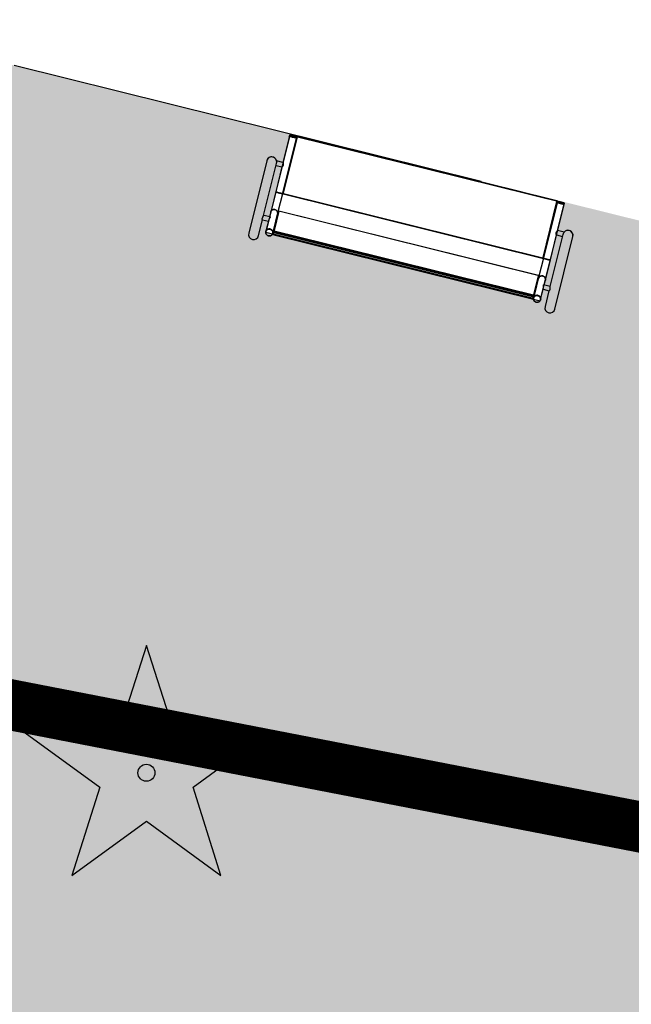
# Model space of a CAD drawing. Extents: x 88043 to 202646, y -79156 to -1177.
# Tile 13 of 54: x 154545 to 154906, y -38116 to -37536. Entities that reach past the tile are written whole.
import ezdxf

# ---------------------------------------------------------------- set-up
doc = ezdxf.new("R2010")
doc.units = ezdxf.units.DM
doc.header["$MEASUREMENT"] = 0
doc.linetypes.add('4004', pattern=[4, 3, -1])
doc.linetypes.add('DASHED2', pattern=[0.375, 0.25, -0.125])
doc.layers.get('0').update_dxf_attribs({"color": 11})
doc.layers.add('area', color=6, linetype='Continuous', plot=False)
for name, color, linetype in [('ci', 9, 'Continuous'), ('dim', 40, 'Continuous'), ('DROGI', 6, 'Continuous'), ('OPIS PROJ', 2, 'Continuous'), ('Roslinnosc', 3, 'Continuous')]:
    doc.layers.add(name, color=color, linetype=linetype)
doc.layers.add('sc', color=4, linetype='Continuous', lineweight=30)
doc.layers.add('ZIELEN', color=82, linetype='Continuous', lineweight=0)
doc.styles.add('romans', font='romans.shx', dxfattribs={"width": 0.8})
doc.dimstyles.new('SS', dxfattribs={"dimscale": 0.8, "dimtxt": 100, "dimasz": 40, "dimexe": 30, "dimexo": 200, "dimgap": 50, "dimtad": 1, "dimlfac": 0.01, "dimrnd": 0.01, "dimzin": 4, "dimdsep": 46, "dimtxsty": 'romans', "dimblk": 'ARCHTICK', "dimcen": 50, "dimclrd": 256, "dimclre": 256, "dimclrt": 3, "dimadec": 0, "dimazin": 0, "dimtfac": 1.2, "dimtmove": 2, "dimatfit": 3, "dimldrblk": 'ARCHTICK', "dimfxl": 1, "dimtolj": 1, "dimarcsym": 0})

# ---------------------------------------------------------------- blocks, each defined once
blk = doc.blocks.new('1412')
at = {"layer": 'Roslinnosc', "color": 3, "linetype": 'Continuous'}
for p, q in [((0, 1.5), (-0.33, 0.47)), ((0.33, 0.47), (0, 1.5)), ((-0.33, 0.47), (-1.43, 0.47)), ((-1.43, 0.47), (-0.55, -0.17)), ((1.43, 0.47), (0.33, 0.47)), ((0.55, -0.17), (1.43, 0.47)), ((-0.55, -0.17), (-0.88, -1.21)), ((0.88, -1.21), (0.55, -0.17)), ((-0.88, -1.21), (0, -0.57)), ((0, -0.57), (0.88, -1.21))]:
    blk.add_line(p, q, dxfattribs=at)
blk.add_circle((0, 0), 0.1, dxfattribs=at)
blk = doc.blocks.new('mroczocza')
at = {"layer": 'DROGI', "color": 8, "linetype": '4004'}
blk.add_line((63.35, -25.5, 153.681), (17.89, -14.23, 154.771), dxfattribs=at)
at = {"layer": 'Roslinnosc', "color": 104, "xscale": 0.5, "yscale": 0.5, "zscale": 0.5}
blk.add_blockref('1412', (18.669, -18.399), dxfattribs=at)
blk = doc.blocks.new('_ArchTick')
at = {"color": 0, "linetype": 'ByBlock', "const_width": 0.15}
blk.add_lwpolyline([(-0.5, -0.5), (0.5, 0.5)], dxfattribs=at)
blk = doc.blocks.new('*D47')
at = {"layer": 'Defpoints', "color": 0, "transparency": 16777216}
for p in [(154362.76, -37249.96), (154362.92, -37249.64), (155488.75, -37798.3)]:
    blk.add_point(p, dxfattribs=at)
at = {"layer": 'dim', "lineweight": -2, "transparency": 16777216}
for p, q in [((155488.6, -37798.62), (154362.76, -37249.96)), ((154292.83, -37393.47), (154352.25, -37271.53)), ((155418.66, -37942.13), (155478.08, -37820.19))]:
    blk.add_line(p, q, dxfattribs=at)
at = {"layer": 'dim', "lineweight": -2, "transparency": 16777216, "xscale": 32, "yscale": 32, "zscale": 32}
for p, rotation in [((154362.76, -37249.96), 154.0183269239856), ((155488.6, -37798.62), 334.0183269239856)]:
    blk.add_blockref('_ArchTick', p, dxfattribs=dict(at, rotation=rotation))
at = {"layer": 'dim', "color": 3, "transparency": 16777216, "insert": (154960.73, -37452.38), "char_height": 80, "attachment_point": 5, "rotation": 334.01833, "style": 'romans'}
blk.add_mtext('\\A1;12.52', dxfattribs=at)
blk = doc.blocks.new('lawka')
at = {"linetype": 'Continuous', "lineweight": 25}
for p, q in [((120.06, 135.29), (120.05, 135.29)), ((120.35, 134.94), (120.1, 135.28)), ((120.52, 134.67), (120.35, 134.91)), ((129.72, 121.87), (120.73, 134.39)), ((116.05, 132.95), (-11.95, 41.01)), ((-11.93, 40.98), (116.08, 132.92)), ((116.26, 132.66), (-11.75, 40.73)), ((116.06, 132.95), (116.05, 132.95)), ((116.08, 132.92), (116.06, 132.95)), ((116.27, 132.65), (116.08, 132.92)), ((136.28, 104.96), (116.4, 132.63)), ((116.63, 132.83), (116.61, 132.85)), ((116.63, 132.83), (136.51, 105.15)), ((132.85, 124.13), (129.72, 121.87)), ((133.44, 122.77), (151.94, 97.01)), ((163.93, 90.65), (138.27, 126.39)), ((98.83, 120.58), (-11.95, 41.01)), ((131.28, 119.68), (134.17, 121.76)), ((140.09, 107.42), (131.28, 119.69)), ((8.25, 12.88), (136.26, 104.81)), ((8.41, 12.66), (136.74, 104.83)), ((136.42, 104.6), (136.26, 104.82)), ((136.54, 105.1), (136.65, 104.95)), ((136.65, 104.95), (143.07, 96)), ((147.28, 97.41), (140.09, 107.42)), ((142.89, 96.26), (14.56, 4.1)), ((142.58, 96.02), (14.57, 4.08)), ((142.58, 96.01), (142.57, 96.03)), ((149.5, 86.54), (142.68, 96.04)), ((143.09, 95.99), (149.91, 86.49)), ((148.96, 95.07), (147.28, 97.41)), ((151.85, 97.14), (148.63, 94.82)), ((154.03, 88.02), (150.02, 93.6)), ((150.53, 92.88), (153.49, 95)), ((153.42, 94.95), (159.04, 87.13)), ((154.26, 87.72), (154.18, 87.84)), ((21.44, -5.48), (149.44, 86.45)), ((149.66, 86.15), (21.65, -5.78)), ((21.88, -6.1), (149.89, 85.83)), ((21.99, -6.26), (149.84, 85.56)), ((150.46, 85.72), (22.25, -6.35)), ((150.99, 85), (22.78, -7.09)), ((23.25, -7.16), (151.27, 84.77)), ((149.67, 86.14), (149.44, 86.46)), ((149.67, 86.14), (149.89, 85.84)), ((149.88, 85.59), (150.01, 85.4)), ((150, 85.68), (149.89, 85.84)), ((149.91, 86.49), (150.13, 86.18)), ((150.01, 85.4), (150.54, 84.67)), ((150.3, 85.94), (150.14, 85.82)), ((150.15, 86.15), (150.58, 85.55)), ((150.71, 85.35), (150.79, 85.23)), ((-11.93, 40.98), (-11.95, 41.01)), ((-11.95, 41.01), (-11.95, 41.01)), ((-11.75, 40.73), (-11.93, 40.98)), ((-15.46, 37.92), (-15.22, 37.58)), ((-15.26, 37.97), (-15.28, 37.96)), ((-15.19, 37.57), (-15.01, 37.33)), ((-14.81, 37.05), (-5.82, 24.53)), ((-12.03, 40.43), (-12.05, 40.46)), ((7.85, 12.75), (-12.03, 40.43)), ((-11.77, 40.58), (8.1, 12.9)), ((-5.82, 24.53), (-8.95, 22.28)), ((-12.83, 17.87), (12.83, -17.87)), ((-7.86, 21.28), (-7.9, 21.34)), ((10.65, -4.49), (-7.86, 21.29)), ((-7.14, 20.28), (-4.25, 22.35)), ((-4.25, 22.35), (4.55, 10.08)), ((8, 12.55), (7.89, 12.71)), ((14.41, 3.62), (8, 12.55)), ((8.41, 12.66), (8.25, 12.88)), ((4.55, 10.08), (11.74, 0.07)), ((11.74, 0.07), (13.43, -2.27)), ((21.25, -5.9), (14.42, 3.6)), ((14.5, 3.99), (21.32, -5.51)), ((13.77, -2.03), (10.54, -4.34)), ((12.04, -6.58), (15, -4.46)), ((14.47, -3.73), (18.49, -9.32)), ((21.65, -5.78), (21.44, -5.48)), ((21.65, -5.78), (21.88, -6.1)), ((17.73, -14.35), (12.11, -6.53)), ((18.61, -9.52), (18.7, -9.64)), ((21.25, -5.9), (21.48, -6.22)), ((21.93, -6.85), (21.5, -6.25)), ((21.81, -6.34), (21.65, -6.45)), ((21.99, -6.26), (21.88, -6.1)), ((22.17, -7.15), (22.08, -7.03)), ((22.25, -6.35), (22.12, -6.17)), ((22.78, -7.09), (22.25, -6.35))]:
    blk.add_line(p, q, dxfattribs=at)
at = {"linetype": 'Continuous', "lineweight": 25, "flags": 128}
for points in [[(120.05, 135.29), (120.04, 135.3), (119.98, 135.29), (119.9, 135.26), (119.79, 135.21), (119.66, 135.14), (119.51, 135.05), (119.33, 134.94), (119.14, 134.82), (118.93, 134.69), (118.72, 134.54), (118.5, 134.39), (118.27, 134.23), (118.05, 134.07), (117.83, 133.91), (117.62, 133.75), (117.43, 133.59), (117.25, 133.45), (117.08, 133.31), (116.94, 133.19), (116.83, 133.08), (116.74, 132.99), (116.68, 132.92), (116.64, 132.87), (116.64, 132.86)], [(116.8, 132.86), (116.91, 132.91), (117.04, 132.98), (117.2, 133.07), (117.37, 133.18), (117.56, 133.3), (117.77, 133.43), (117.98, 133.58), (118.21, 133.73), (118.43, 133.89), (118.65, 134.05), (118.87, 134.21), (119.08, 134.37), (119.27, 134.53), (119.46, 134.67), (119.62, 134.81), (119.76, 134.93), (119.87, 135.04), (119.96, 135.13), (120.03, 135.2), (120.06, 135.25), (120.06, 135.29), (120.06, 135.29)], [(118.72, 133.55), (118.5, 133.38), (118.27, 133.23), (118.05, 133.08), (117.85, 132.95), (117.65, 132.82), (117.47, 132.71), (117.31, 132.62), (117.18, 132.55), (117.06, 132.5), (116.98, 132.46), (116.92, 132.45), (116.9, 132.45)], [(116.91, 132.44), (116.93, 132.44), (117, 132.46), (117.09, 132.5), (117.21, 132.56), (117.35, 132.64), (117.52, 132.74), (117.7, 132.85), (117.89, 132.98), (118.1, 133.11), (118.32, 133.26), (118.54, 133.41), (118.76, 133.57), (118.98, 133.73), (119.2, 133.89), (119.4, 134.05), (119.59, 134.2), (119.77, 134.34), (119.92, 134.48), (120.06, 134.6), (120.17, 134.7), (120.26, 134.79), (120.32, 134.86), (120.35, 134.91), (120.35, 134.94), (120.35, 134.94)], [(120.1, 135.28), (120.11, 135.27), (120.09, 135.23), (120.04, 135.17), (119.97, 135.09), (119.87, 134.99), (119.75, 134.88), (119.6, 134.75), (119.44, 134.61), (119.25, 134.47), (119.06, 134.31), (118.85, 134.15), (118.63, 133.99), (118.41, 133.83), (118.18, 133.68), (117.96, 133.53), (117.75, 133.38), (117.55, 133.25), (117.36, 133.13), (117.19, 133.03), (117.03, 132.94), (116.94, 132.89)], [(120.33, 134.89), (120.3, 134.85), (120.25, 134.78), (120.16, 134.69), (120.04, 134.58), (119.91, 134.46), (119.75, 134.33), (119.57, 134.18), (119.37, 134.03), (119.16, 133.87), (118.94, 133.71), (118.72, 133.55)], [(116.64, 132.86), (116.64, 132.83), (116.66, 132.82), (116.7, 132.83)], [(116.8, 132.82), (116.71, 132.79), (116.67, 132.78)], [(116.7, 132.83), (116.72, 132.83), (116.8, 132.86)], [(116.94, 132.89), (116.9, 132.87), (116.8, 132.82)], [(136.65, 104.95), (136.68, 104.94), (136.74, 104.95), (136.82, 104.98), (136.93, 105.04), (137.07, 105.11), (137.23, 105.2), (137.41, 105.31), (137.6, 105.44), (137.81, 105.57), (138.03, 105.72), (138.25, 105.87), (138.48, 106.03), (138.7, 106.2), (138.92, 106.36), (139.13, 106.52), (139.33, 106.67), (139.5, 106.82), (139.66, 106.95), (139.8, 107.07), (139.92, 107.18), (140, 107.27), (140.06, 107.34), (140.09, 107.39), (140.09, 107.42), (140.09, 107.42)], [(138.48, 106.03), (138.25, 105.87), (138.03, 105.72), (137.81, 105.57), (137.6, 105.44), (137.41, 105.31), (137.23, 105.2), (137.07, 105.11), (136.93, 105.04), (136.82, 104.98), (136.74, 104.95), (136.68, 104.94), (136.65, 104.95)], [(140.09, 107.42), (140.09, 107.39), (140.06, 107.34), (140, 107.27), (139.92, 107.18), (139.8, 107.07), (139.66, 106.95), (139.5, 106.82), (139.33, 106.67), (139.13, 106.52), (138.92, 106.36), (138.7, 106.2), (138.48, 106.03)], [(142.68, 96.04), (142.67, 96.05), (142.67, 96.05), (142.66, 96.05), (142.64, 96.05), (142.63, 96.04), (142.61, 96.03), (142.6, 96.02), (142.58, 96.01)], [(143.76, 95.05), (143.7, 95.16), (143.59, 95.4), (143.52, 95.65), (143.49, 95.91), (143.49, 96.18), (143.52, 96.45), (143.59, 96.71), (143.69, 96.96), (143.83, 97.2), (143.99, 97.42), (144.18, 97.62), (144.4, 97.79), (144.63, 97.94), (144.88, 98.06), (145.14, 98.14), (145.41, 98.2), (145.68, 98.21), (145.95, 98.19), (146.22, 98.14), (146.47, 98.06), (146.7, 97.94), (146.92, 97.79), (147.11, 97.61), (147.28, 97.41)], [(147.28, 97.41), (147.11, 97.61), (146.92, 97.79), (146.7, 97.94), (146.47, 98.06), (146.22, 98.14), (145.95, 98.19), (145.68, 98.21), (145.41, 98.2), (145.14, 98.14), (144.88, 98.06), (144.63, 97.94), (144.4, 97.79)], [(154.18, 87.84), (154.11, 87.93), (153.93, 88.12), (153.73, 88.28), (153.51, 88.41), (153.27, 88.52), (153.02, 88.59), (152.76, 88.63), (152.49, 88.64), (152.22, 88.61), (151.96, 88.55), (151.7, 88.46), (151.46, 88.34), (151.23, 88.19), (151.02, 88.01), (150.84, 87.81), (150.68, 87.59), (150.55, 87.35), (150.45, 87.1), (150.38, 86.84), (150.35, 86.58), (150.36, 86.32), (150.39, 86.06), (150.46, 85.81), (150.57, 85.58), (150.7, 85.36), (150.71, 85.35)], [(150.86, 85.14), (150.71, 85.35), (150.59, 85.58), (150.51, 85.82), (150.45, 86.07), (150.43, 86.33), (150.45, 86.6), (150.5, 86.86), (150.58, 87.11), (150.69, 87.36), (150.84, 87.59), (151.01, 87.8), (151.21, 87.99), (151.42, 88.15), (151.66, 88.29), (151.91, 88.4), (152.17, 88.47), (152.44, 88.51), (152.71, 88.52), (152.97, 88.5), (153.23, 88.44), (153.48, 88.35), (153.71, 88.23), (153.92, 88.08), (154.11, 87.91), (154.27, 87.71), (154.4, 87.49), (154.5, 87.25), (154.58, 87), (154.61, 86.75), (154.61, 86.48), (154.58, 86.22), (154.52, 85.96), (154.42, 85.71), (154.29, 85.48), (154.13, 85.26), (153.95, 85.05), (153.74, 84.88), (153.51, 84.73), (153.27, 84.6), (153.01, 84.51), (152.75, 84.45), (152.48, 84.42), (152.21, 84.43), (151.95, 84.47), (151.7, 84.55), (151.46, 84.65), (151.24, 84.79), (151.04, 84.95), (150.86, 85.14)], [(150.89, 85.15), (151.07, 84.96), (151.27, 84.8), (151.49, 84.66), (151.74, 84.56), (151.99, 84.49), (152.26, 84.45), (152.52, 84.45), (152.79, 84.48), (153.06, 84.54), (153.31, 84.64), (153.56, 84.77), (153.78, 84.93), (153.99, 85.12), (154.16, 85.32), (154.32, 85.55), (154.44, 85.8), (154.52, 86.05), (154.58, 86.31), (154.6, 86.58), (154.58, 86.84), (154.53, 87.1), (154.44, 87.34), (154.32, 87.57), (154.17, 87.78), (154, 87.97), (153.79, 88.14), (153.57, 88.27), (153.33, 88.38), (153.07, 88.45), (152.81, 88.48), (152.54, 88.49), (152.27, 88.45), (152, 88.39), (151.75, 88.29), (151.51, 88.16), (151.28, 88), (151.08, 87.82), (150.9, 87.61), (150.75, 87.38), (150.63, 87.14), (150.54, 86.88), (150.49, 86.62), (150.47, 86.35), (150.48, 86.09), (150.54, 85.84), (150.62, 85.59), (150.74, 85.36), (150.89, 85.15)], [(149.44, 86.46), (149.46, 86.47), (149.47, 86.48), (149.48, 86.49), (149.49, 86.51), (149.5, 86.52), (149.5, 86.53), (149.51, 86.54), (149.5, 86.54)], [(149.91, 86.49), (149.92, 86.46), (149.92, 86.43), (149.9, 86.39), (149.87, 86.34), (149.83, 86.29), (149.78, 86.24), (149.73, 86.19), (149.67, 86.14)], [(149.89, 85.84), (149.95, 85.89), (150, 85.94), (150.05, 85.99), (150.09, 86.04), (150.12, 86.08), (150.14, 86.12), (150.14, 86.16), (150.13, 86.18)], [(-12.04, 40.43), (-12.07, 40.43), (-12.14, 40.41), (-12.23, 40.37), (-12.35, 40.32), (-12.49, 40.24), (-12.65, 40.14), (-12.83, 40.03), (-13.03, 39.9), (-13.24, 39.77), (-13.46, 39.62), (-13.68, 39.46), (-13.91, 39.3), (-14.13, 39.14), (-14.34, 38.98), (-14.55, 38.82), (-14.74, 38.67), (-14.91, 38.53), (-15.07, 38.4), (-15.2, 38.28), (-15.3, 38.18), (-15.38, 38.1), (-15.43, 38.03), (-15.46, 37.99), (-15.46, 37.98)], [(-15.46, 37.98), (-15.45, 37.96), (-15.41, 37.96), (-15.4, 37.96)], [(-15.28, 37.96), (-15.35, 37.93), (-15.42, 37.92), (-15.45, 37.92), (-15.46, 37.92)], [(-15.4, 37.96), (-15.35, 37.98), (-15.26, 38.01)], [(-15.26, 38.01), (-15.14, 38.07), (-15, 38.15), (-14.83, 38.25), (-14.65, 38.36), (-14.45, 38.48), (-14.25, 38.62), (-14.03, 38.77), (-13.8, 38.93), (-13.58, 39.09), (-13.36, 39.25), (-13.14, 39.41), (-12.94, 39.57), (-12.75, 39.72), (-12.57, 39.86), (-12.42, 39.99), (-12.29, 40.11), (-12.18, 40.21), (-12.1, 40.29), (-12.05, 40.36), (-12.03, 40.4), (-12.03, 40.42)], [(-15.1, 38.05), (-15.14, 38.03), (-15.26, 37.97)], [(-15.22, 37.58), (-15.19, 37.57), (-15.14, 37.58), (-15.06, 37.61), (-14.96, 37.66), (-14.83, 37.73), (-14.68, 37.81), (-14.51, 37.91), (-14.32, 38.03), (-14.12, 38.16), (-13.91, 38.3), (-13.69, 38.45), (-13.47, 38.61), (-13.25, 38.77), (-13.03, 38.93), (-12.82, 39.09), (-12.62, 39.24), (-12.43, 39.39), (-12.26, 39.53), (-12.11, 39.66), (-11.99, 39.77), (-11.89, 39.87), (-11.81, 39.95), (-11.76, 40.01), (-11.75, 40.04)], [(-13.37, 38.68), (-13.6, 38.52), (-13.82, 38.36), (-14.04, 38.22), (-14.25, 38.08), (-14.44, 37.96), (-14.62, 37.85), (-14.78, 37.76), (-14.92, 37.68), (-15.03, 37.63), (-15.12, 37.6), (-15.17, 37.58), (-15.2, 37.59)], [(-11.99, 40.38), (-12, 40.38), (-12.03, 40.33), (-12.09, 40.25), (-12.18, 40.16), (-12.29, 40.06), (-12.43, 39.94), (-12.59, 39.8), (-12.77, 39.66), (-12.96, 39.51), (-13.17, 39.35), (-13.38, 39.19), (-13.6, 39.03), (-13.82, 38.87), (-14.05, 38.72), (-14.26, 38.57), (-14.47, 38.44), (-14.66, 38.31), (-14.84, 38.2), (-15, 38.11), (-15.1, 38.05)], [(-11.76, 40.05), (-11.76, 40.04), (-11.79, 39.98), (-11.85, 39.91), (-11.94, 39.82), (-12.05, 39.72), (-12.19, 39.6), (-12.35, 39.46), (-12.53, 39.32), (-12.72, 39.16), (-12.93, 39), (-13.15, 38.84), (-13.37, 38.68)], [(-12.03, 40.42), (-12.04, 40.43), (-12.04, 40.43)], [(4.55, 10.08), (4.58, 10.07), (4.64, 10.08), (4.73, 10.12), (4.84, 10.17), (4.98, 10.25), (5.14, 10.34), (5.31, 10.45), (5.51, 10.57), (5.72, 10.71), (5.93, 10.85), (6.16, 11.01), (6.38, 11.17), (6.61, 11.33), (6.83, 11.49), (7.03, 11.65), (7.23, 11.81), (7.41, 11.95), (7.57, 12.09), (7.71, 12.21), (7.82, 12.31), (7.91, 12.4), (7.97, 12.47), (8, 12.52), (8, 12.55), (8, 12.55)], [(8, 12.55), (8, 12.52), (7.97, 12.47), (7.91, 12.4), (7.82, 12.31), (7.71, 12.21), (7.57, 12.09), (7.41, 11.95), (7.23, 11.81), (7.03, 11.65), (6.83, 11.49), (6.61, 11.33), (6.38, 11.17)], [(6.38, 11.17), (6.16, 11.01), (5.93, 10.85), (5.72, 10.71), (5.51, 10.57), (5.31, 10.45), (5.14, 10.34), (4.98, 10.25), (4.84, 10.17), (4.73, 10.12), (4.64, 10.08), (4.58, 10.07), (4.55, 10.08)], [(11.74, 0.07), (11.61, 0.29), (11.5, 0.53), (11.43, 0.79), (11.39, 1.05), (11.39, 1.31), (11.42, 1.58), (11.49, 1.84), (11.6, 2.09), (11.73, 2.33), (11.9, 2.55), (12.09, 2.75), (12.3, 2.93), (12.54, 3.08), (12.79, 3.19), (13.05, 3.28), (13.32, 3.33), (13.59, 3.35), (13.86, 3.33), (14.12, 3.28), (14.37, 3.19), (14.61, 3.07), (14.83, 2.92), (15.02, 2.75), (15.1, 2.65)], [(12.3, 2.93), (12.09, 2.75), (11.9, 2.55), (11.73, 2.33), (11.6, 2.09), (11.49, 1.84), (11.42, 1.58), (11.39, 1.31), (11.39, 1.05), (11.43, 0.79), (11.5, 0.53), (11.61, 0.29), (11.74, 0.07)], [(21.65, -5.78), (21.59, -5.82), (21.52, -5.86), (21.46, -5.89), (21.4, -5.91), (21.35, -5.92), (21.3, -5.93), (21.27, -5.92), (21.25, -5.9)], [(22.08, -7.03), (21.92, -6.83), (21.73, -6.66), (21.52, -6.51), (21.28, -6.39), (21.04, -6.3), (20.78, -6.25), (20.51, -6.22), (20.25, -6.24), (19.98, -6.28), (19.72, -6.36), (19.47, -6.47), (19.23, -6.61), (19.02, -6.77), (18.82, -6.96), (18.65, -7.18), (18.51, -7.41), (18.4, -7.65), (18.32, -7.91), (18.27, -8.17), (18.26, -8.43), (18.28, -8.69), (18.33, -8.94), (18.42, -9.19), (18.54, -9.41), (18.61, -9.52)], [(18.7, -9.64), (18.56, -9.42), (18.46, -9.18), (18.38, -8.93), (18.35, -8.68), (18.34, -8.42), (18.37, -8.15), (18.44, -7.89), (18.53, -7.64), (18.66, -7.41), (18.82, -7.18), (19, -6.98), (19.21, -6.8), (19.43, -6.65), (19.68, -6.53), (19.93, -6.43), (20.2, -6.37), (20.46, -6.34), (20.73, -6.35), (20.99, -6.39), (21.25, -6.46), (21.49, -6.56), (21.71, -6.7), (21.91, -6.86), (22.09, -7.04), (22.24, -7.25), (22.36, -7.48), (22.45, -7.72), (22.5, -7.98), (22.52, -8.24), (22.51, -8.5), (22.46, -8.76), (22.38, -9.02), (22.27, -9.26), (22.13, -9.49), (21.96, -9.7), (21.76, -9.89), (21.55, -10.06), (21.31, -10.2), (21.06, -10.31), (20.8, -10.39), (20.53, -10.43), (20.27, -10.44), (20, -10.42), (19.74, -10.36), (19.49, -10.28), (19.26, -10.16), (19.05, -10.01), (18.86, -9.84), (18.7, -9.64)], [(18.73, -9.63), (18.89, -9.83), (19.08, -10), (19.3, -10.15), (19.53, -10.27), (19.78, -10.35), (20.04, -10.41), (20.31, -10.42), (20.58, -10.41), (20.85, -10.36), (21.11, -10.27), (21.36, -10.15), (21.59, -10.01), (21.81, -9.83), (22, -9.64), (22.16, -9.42), (22.29, -9.18), (22.39, -8.93), (22.46, -8.67), (22.5, -8.4), (22.5, -8.14), (22.46, -7.88), (22.39, -7.63), (22.28, -7.39), (22.15, -7.17), (21.98, -6.97), (21.79, -6.8), (21.58, -6.65), (21.34, -6.53), (21.09, -6.45), (20.83, -6.39), (20.56, -6.38), (20.29, -6.39), (20.03, -6.44), (19.76, -6.53), (19.52, -6.65), (19.28, -6.79), (19.07, -6.97), (18.88, -7.17), (18.72, -7.38), (18.58, -7.62), (18.48, -7.87), (18.41, -8.13), (18.38, -8.4), (18.38, -8.66), (18.41, -8.92), (18.49, -9.17), (18.59, -9.41), (18.73, -9.63)], [(21.48, -6.22), (21.5, -6.24), (21.53, -6.25), (21.58, -6.25), (21.63, -6.23), (21.69, -6.21), (21.75, -6.18), (21.82, -6.14), (21.88, -6.1)]]:
    blk.add_lwpolyline(points, dxfattribs=at)
at = {"linetype": 'Continuous', "lineweight": 25}
for centre, radius, start, end in [((116.29, 132.62), 0.4, 69.01178, 125.72988), ((116.31, 132.59), 0.4, 70.50884, 125.72184), ((116.32, 132.57), 0.0998, 35.79418, 125.79377), ((115.95, 133.39), 0.883, 300.85095, 320.4807), ((116.29, 132.62), 0.397, 35.6928, 68.98601), ((116.31, 132.59), 0.398, 35.69763, 70.47811), ((135.82, 124.63), 3.02, 35.68475, 189.67266), ((135.82, 124.63), 3.02, 125.68475, 189.67266), ((135.82, 124.63), 3.01, 35.68475, 125.68475), ((136.2, 104.9), 0.0998, 305.57574, 35.57532), ((135.83, 105.72), 0.883, 300.85095, 320.4807), ((142.86, 95.81), 0.291, 37.52096, 127.41019), ((145.55, 96.08), 2.07, 124.04621, 209.84175), ((161.49, 88.89), 3.02, 215.68475, 35.68475), ((161.49, 88.89), 3.02, 215.68475, 305.68475), ((161.49, 88.89), 3.02, 305.68475, 35.68475), ((149.68, 86.31), 0.291, 37.52096, 127.41019), ((-11.72, 40.69), 0.399, 125.57574, 215.57532), ((-11.7, 40.66), 0.399, 125.57574, 215.57532), ((-11.69, 40.64), 0.11, 125.57574, 215.57532), ((-16.44, 36.09), 1.89, 30.40609, 40.91629), ((-12.33, 41.22), 0.854, 290.88881, 310.51856), ((-10.38, 19.63), 3.01, 61.69685, 215.68475), ((-10.38, 19.63), 3.01, 125.68475, 215.68475), ((-10.38, 19.63), 3.01, 61.69685, 125.68475), ((7.54, 13.55), 0.854, 290.88881, 310.51856), ((8.17, 12.99), 0.399, 215.79418, 305.79377), ((8.19, 12.97), 0.11, 215.79418, 305.79377), ((13.56, 1.28), 2.07, 41.52776, 127.3233), ((14.66, 3.76), 0.282, 123.95932, 213.84855), ((21.48, -5.75), 0.282, 123.95932, 213.84855), ((15.28, -16.11), 3.01, 215.68475, 35.68475), ((15.28, -16.11), 3.02, 305.68475, 35.68475), ((15.28, -16.11), 3.02, 215.68475, 305.68475)]:
    blk.add_arc(centre, radius, start, end, dxfattribs=at)
for centre, major_axis, start_param, end_param in [((149.49, 85.24), (0.594, -0.098), 0.610865, 1.062579), ((149.49, 85.24), (0.594, -0.098), 0.610865, 1.062579), ((150.01, 84.51), (0.594, -0.098), 5.67232, 6.894051), ((150.01, 84.51), (0.594, -0.098), 5.67232, 6.894051), ((22.57, -5.91), (-0.098, -0.594), 5.226051, 5.67232), ((22.57, -5.91), (-0.098, -0.594), 5.226051, 5.67232), ((23.09, -6.64), (-0.098, -0.594), 5.67232, 6.894051), ((23.09, -6.64), (-0.098, -0.594), 5.67232, 6.894051)]:
    blk.add_ellipse(centre, major_axis=major_axis, ratio=0.700208, start_param=start_param, end_param=end_param, dxfattribs=at)
for points, knots in [([(120.73, 134.39), (120.73, 134.39), (120.72, 134.39), (120.7, 134.41), (120.68, 134.45), (120.64, 134.49), (120.61, 134.54), (120.58, 134.59), (120.55, 134.63), (120.53, 134.66), (120.52, 134.67), (120.52, 134.67), (120.52, 134.67)], [0, 0, 0, 0, 0.110265, 0.22052, 0.331011, 0.441546, 0.551766, 0.661803, 0.772075, 0.882633, 0.993083, 1, 1, 1, 1]), ([(120.62, 134.52), (120.64, 134.5), (120.66, 134.47), (120.69, 134.43), (120.71, 134.4), (120.73, 134.39), (120.73, 134.39), (120.73, 134.39)], [0, 0, 0, 0, 0.192744, 0.413701, 0.635328, 0.857027, 1, 1, 1, 1]), ([(116.43, 132.99), (116.4, 133), (116.33, 133.03), (116.22, 133.02), (116.12, 132.99), (116.07, 132.96), (116.05, 132.95)], [0, 0, 0, 0, 0.26831, 0.552589, 0.837036, 1, 1, 1, 1]), ([(132.86, 124.12), (132.86, 124.12), (132.86, 124.12), (132.87, 124.08), (132.89, 124.01), (132.92, 123.9), (132.96, 123.77), (133.01, 123.61), (133.08, 123.42), (133.17, 123.23), (133.27, 123.03), (133.37, 122.87), (133.43, 122.78), (133.45, 122.76)], [0, 0, 0, 0, 0.073232, 0.163796, 0.256897, 0.349552, 0.444486, 0.545186, 0.64862, 0.752211, 0.859203, 0.956213, 1, 1, 1, 1]), ([(131.28, 119.69), (131.28, 119.68), (131.28, 119.68), (131.24, 119.69), (131.18, 119.7), (131.08, 119.74), (130.97, 119.79), (130.82, 119.86), (130.65, 119.95), (130.49, 120.07), (130.34, 120.2), (130.22, 120.34), (130.11, 120.49), (130.02, 120.66), (129.95, 120.82), (129.9, 120.99), (129.85, 121.17), (129.81, 121.35), (129.78, 121.53), (129.76, 121.67), (129.74, 121.78), (129.73, 121.84), (129.72, 121.86), (129.72, 121.86), (129.72, 121.86)], [0, 0, 0, 0, 0.019977, 0.067259, 0.112867, 0.159538, 0.210705, 0.263017, 0.321156, 0.381096, 0.42436, 0.468802, 0.512106, 0.556792, 0.598556, 0.6412, 0.690603, 0.741027, 0.7993, 0.859369, 0.906722, 0.955394, 0.991219, 1, 1, 1, 1]), ([(136.42, 104.6), (136.44, 104.62), (136.5, 104.67), (136.56, 104.77), (136.57, 104.84), (136.58, 104.87)], [0, 0, 0, 0, 0.339443, 0.679417, 1, 1, 1, 1]), ([(136.58, 104.87), (136.58, 104.88), (136.59, 104.91), (136.58, 104.99), (136.55, 105.09), (136.52, 105.14), (136.51, 105.15)], [0, 0, 0, 0, 0.0218691, 0.4031345, 0.784176, 1, 1, 1, 1]), ([(143.09, 95.99), (143.07, 96.01), (143.03, 96.06), (142.95, 96.1), (142.87, 96.12), (142.8, 96.12), (142.72, 96.11), (142.65, 96.08), (142.6, 96.05), (142.57, 96.03)], [0, 0, 0, 0, 0.161609, 0.308114, 0.440502, 0.566026, 0.692894, 0.835307, 1, 1, 1, 1]), ([(150.02, 93.6), (149.98, 93.65), (149.91, 93.74), (149.78, 93.88), (149.63, 94.01), (149.48, 94.14), (149.31, 94.26), (149.14, 94.37), (148.97, 94.47), (148.83, 94.55), (148.72, 94.62), (148.65, 94.68), (148.61, 94.74), (148.59, 94.78), (148.61, 94.81), (148.62, 94.82), (148.63, 94.82)], [0, 0, 0, 0, 0.070533, 0.142204, 0.215752, 0.291704, 0.369343, 0.456462, 0.545706, 0.624626, 0.705622, 0.772393, 0.841067, 0.90786, 0.976496, 1, 1, 1, 1]), ([(151.94, 97.01), (151.96, 96.99), (152, 96.93), (152.09, 96.84), (152.21, 96.73), (152.35, 96.61), (152.5, 96.47), (152.67, 96.33), (152.84, 96.17), (153.01, 96.01), (153.16, 95.84), (153.29, 95.68), (153.38, 95.53), (153.45, 95.4), (153.5, 95.27), (153.52, 95.17), (153.52, 95.08), (153.51, 95.02), (153.49, 95.01), (153.48, 95.01)], [0, 0, 0, 0, 0.054187, 0.110718, 0.168785, 0.227444, 0.287571, 0.35074, 0.415659, 0.479951, 0.546411, 0.605816, 0.667173, 0.72325, 0.780812, 0.839775, 0.900197, 0.963994, 1, 1, 1, 1]), ([(154.06, 87.97), (154.06, 87.98), (154.04, 87.99), (154.02, 88.03), (153.99, 88.07), (153.96, 88.09), (153.95, 88.11), (153.96, 88.11), (153.97, 88.09), (154, 88.06), (154.02, 88.03), (154.03, 88.02)], [0, 0, 0, 0, 0.026843, 0.149198, 0.271911, 0.394615, 0.516953, 0.639139, 0.761625, 0.884394, 1, 1, 1, 1]), ([(150, 85.68), (150.02, 85.69), (150.06, 85.73), (150.12, 85.79), (150.16, 85.87), (150.19, 85.95), (150.19, 86.03), (150.17, 86.11), (150.14, 86.16), (150.13, 86.18)], [0, 0, 0, 0, 0.097795, 0.300429, 0.43505, 0.57025, 0.717323, 0.87097, 1, 1, 1, 1]), ([(150.59, 85.54), (150.58, 85.55), (150.57, 85.57), (150.55, 85.6), (150.53, 85.63), (150.52, 85.64), (150.52, 85.64), (150.52, 85.64)], [0, 0, 0, 0, 0.083132, 0.358203, 0.633573, 0.909769, 1, 1, 1, 1]), ([(-14.81, 37.05), (-14.81, 37.05), (-14.81, 37.05), (-14.83, 37.08), (-14.85, 37.11), (-14.88, 37.16), (-14.9, 37.18), (-14.91, 37.2)], [0, 0, 0, 0, 0.210126, 0.420239, 0.630743, 0.84172, 1, 1, 1, 1]), ([(-5.82, 24.53), (-5.82, 24.52), (-5.81, 24.52), (-5.78, 24.5), (-5.71, 24.46), (-5.61, 24.41), (-5.49, 24.35), (-5.35, 24.27), (-5.18, 24.17), (-5, 24.05), (-4.84, 23.92), (-4.7, 23.78), (-4.58, 23.63), (-4.47, 23.47), (-4.4, 23.31), (-4.34, 23.15), (-4.3, 22.99), (-4.26, 22.82), (-4.25, 22.66), (-4.24, 22.52), (-4.24, 22.41), (-4.24, 22.36), (-4.25, 22.35), (-4.25, 22.35)], [0, 0, 0, 0, 0.018662, 0.066457, 0.112789, 0.160338, 0.209427, 0.259595, 0.316095, 0.374116, 0.420106, 0.46731, 0.513366, 0.561113, 0.602449, 0.644748, 0.691371, 0.738915, 0.795435, 0.853486, 0.911294, 0.971378, 1, 1, 1, 1]), ([(-7.9, 21.34), (-7.95, 21.41), (-8.01, 21.48), (-8.09, 21.59), (-8.12, 21.62), (-8.18, 21.68), (-8.21, 21.72), (-8.27, 21.78), (-8.3, 21.8), (-8.36, 21.86), (-8.39, 21.89), (-8.47, 21.96), (-8.53, 22.01), (-8.61, 22.07), (-8.64, 22.09), (-8.69, 22.12), (-8.71, 22.14), (-8.76, 22.17), (-8.78, 22.18), (-8.82, 22.2), (-8.83, 22.21), (-8.88, 22.24), (-8.91, 22.26), (-8.94, 22.27), (-8.94, 22.28), (-8.95, 22.28), (-8.95, 22.28), (-8.95, 22.28)], [0, 0, 0, 0, 0.125, 0.125, 0.1875, 0.1875, 0.25, 0.25, 0.3125, 0.3125, 0.375, 0.375, 0.5, 0.5, 0.5625, 0.5625, 0.625, 0.625, 0.6875, 0.6875, 0.75, 0.75, 0.875, 0.875, 0.9375, 0.9375, 1, 1, 1, 1]), ([(14.56, 4.1), (14.54, 4.09), (14.5, 4.05), (14.44, 3.99), (14.39, 3.91), (14.37, 3.84), (14.36, 3.75), (14.38, 3.67), (14.41, 3.62), (14.42, 3.6)], [0, 0, 0, 0, 0.096991, 0.295392, 0.435797, 0.570034, 0.715663, 0.867633, 1, 1, 1, 1]), ([(12.04, -6.57), (12.03, -6.58), (12.01, -6.59), (11.94, -6.59), (11.86, -6.55), (11.75, -6.48), (11.63, -6.38), (11.51, -6.24), (11.4, -6.09), (11.3, -5.91), (11.21, -5.73), (11.12, -5.54), (11.03, -5.34), (10.95, -5.14), (10.87, -4.94), (10.79, -4.76), (10.72, -4.61), (10.67, -4.51), (10.64, -4.48), (10.64, -4.47)], [0, 0, 0, 0, 0.047596, 0.10997, 0.174005, 0.238817, 0.305736, 0.366642, 0.429619, 0.486054, 0.544051, 0.602098, 0.661572, 0.724654, 0.789464, 0.854034, 0.920737, 0.981028, 1, 1, 1, 1]), ([(13.77, -2.03), (13.78, -2.02), (13.8, -2.01), (13.84, -2.03), (13.88, -2.08), (13.91, -2.16), (13.94, -2.26), (13.97, -2.39), (14.01, -2.54), (14.05, -2.73), (14.11, -2.94), (14.18, -3.16), (14.26, -3.37), (14.36, -3.55), (14.43, -3.68), (14.47, -3.73), (14.48, -3.74)], [0, 0, 0, 0, 0.068832, 0.139462, 0.208364, 0.279465, 0.34579, 0.413552, 0.490946, 0.56991, 0.662235, 0.757284, 0.83393, 0.912701, 0.98941, 1, 1, 1, 1]), ([(18.49, -9.32), (18.49, -9.32), (18.47, -9.3), (18.45, -9.27), (18.44, -9.24), (18.43, -9.23), (18.43, -9.23), (18.43, -9.23)], [0, 0, 0, 0, 0.083132, 0.358203, 0.633573, 0.909769, 1, 1, 1, 1]), ([(21.48, -6.22), (21.5, -6.25), (21.54, -6.29), (21.61, -6.33), (21.69, -6.35), (21.76, -6.35), (21.84, -6.34), (21.92, -6.31), (21.97, -6.27), (21.99, -6.26)], [0, 0, 0, 0, 0.160165, 0.305218, 0.43653, 0.561901, 0.690384, 0.837444, 1, 1, 1, 1]), ([(21.86, -6.76), (21.86, -6.76), (21.86, -6.76), (21.88, -6.78), (21.9, -6.81), (21.92, -6.84), (21.93, -6.85)], [0, 0, 0, 0, 0.187423, 0.463234, 0.739682, 1, 1, 1, 1])]:
    blk.add_open_spline(points, degree=3, knots=knots, dxfattribs=at)

msp = doc.modelspace()

# ---------------------------------------------------------------- hatches: boundary and pattern name
at = {"layer": 'ZIELEN', "linetype": 'Continuous', "transparency": 33554483}
h = msp.add_hatch(color=256, dxfattribs=at)
h.paths.add_polyline_path([(161756.539, -31778.097), (162254.92, -31341.639), (162301.92, -31197.639), (162070.92, -30648.639), (161584.92, -30508.639), (161551.686, -30629.487), (161398.436, -30584.279), (161460.446, -30383.419), (161311.789, -30341.001), (161030.92, -31300.639), (160844.587, -31245.714), (160594.92, -32076.639), (161576.42, -32373.539)], flags=17)
h.paths.add_polyline_path([(161477.92, -32540.639), (161202.318, -32456.244), (161019.92, -33044.639), (161290.92, -33131.639)], flags=17)
h.paths.add_polyline_path([(155266.92, -32682.639), (155390.92, -32616.639), (156741.967, -33018.653), (156781.92, -32888.639), (156000.939, -32649.433), (155114.92, -32382.639), (155305.92, -31751.639), (154204.92, -31418.639), (154351.92, -30944.639), (154334.92, -30934.639), (154074.92, -31302.639), (154037.92, -31392.639), (153761.92, -32234.639)], flags=17)
h.paths.add_polyline_path([(160488.92, -35827.639), (160856.92, -34580.639), (159925.92, -34504.639), (159607.114, -35561.686)], flags=17)
h.paths.add_polyline_path([(158098.898, -36275.929), (158127.92, -36179.639), (155037.92, -35234.639), (155003.92, -35358.639)], flags=17)
h.paths.add_polyline_path([(160937.92, -38951.639), (160975.92, -38819.639), (160058.92, -38543.639), (160111.92, -38372.639), (154636.12, -36749.039), (154494.92, -37211.639), (154512.92, -37282.639), (154540.92, -37331.639), (154579.92, -37357.639), (154639.056, -37373.409)])
h.paths.add_polyline_path([(159654.92, -36266.639), (159571.92, -36240.639), (159446.534, -36663.939), (159529.92, -36688.639)], flags=17)
h.paths.add_polyline_path([(162015.92, -36853.639), (162213.897, -36911.716), (161669.02, -38767.939), (162023.42, -38870.089), (161839.92, -38557.639), (162854.92, -35099.639), (162842.92, -35088.639), (162654.734, -35033.709), (162638.92, -35106.639), (162534.92, -35080.639)])
h.paths.add_polyline_path([(162953.92, -34122.439), (162733.92, -34858.639), (163067.92, -34950.639), (163151.92, -34897.639)], flags=17)
h.paths.add_polyline_path([(161630.92, -33584.639), (161614.92, -33643.639), (162933.52, -34042.439), (162915.92, -33973.639)], flags=17)
h.paths.add_polyline_path([(161412.612, -33581.549), (161428.852, -33525.619), (161122.92, -33433.639), (161103.92, -33491.639)], flags=17)
h.paths.add_polyline_path([(155823.568, -34566.964), (155616.508, -35243.197), (156587.92, -35540.639), (157243.212, -33381.537), (156266.92, -33092.639), (155835.92, -34526.639), (155791.722, -34513.717), (155787.641, -34527.482), (155823.572, -34527.482), (155823.572, -34566.964)], flags=17)
h.paths.add_polyline_path([(155219.883, -35054.852), (155598.027, -35162.921), (155219.663, -35050.767), (155199.92, -35115.639)], flags=17)
h.paths.add_polyline_path([(157204.92, -33012.639), (156933.206, -32936.719), (156895.649, -33065.574), (157300.92, -33184.639), (157710.92, -31818.639), (157582.92, -31773.639)], flags=17)
h.paths.add_polyline_path([(153954.79, -34337.902), (154075.134, -33943.885), (155807.618, -34460.088), (155807.784, -34459.53), (154071.879, -33942.89)], flags=17)
h.paths.add_polyline_path([(153135.292, -34863.683), (153344.056, -34156.87), (153134.604, -34863.48)], flags=17)
h.paths.add_polyline_path([(156382.979, -29553.606), (156075.952, -29464.698), (156172.911, -29130.847), (156483.076, -29220.927)], flags=16)
h.paths.add_polyline_path([(155764.92, -30222.639), (155797.225, -30117.733), (156909.261, -30457.521), (157012.072, -30121.863), (156744.012, -30041.526), (157554.366, -27300.904), (161830.863, -28555.874), (161990.92, -28571.639), (162716.92, -28785.639), (163418.901, -28991.057), (163584.92, -29039.639), (163354.92, -29820.639), (163100.516, -30684.506), (163307.92, -30723.639), (163166.92, -31461.639), (163212.92, -31497.639), (163053.92, -32000.639), (162932.92, -32385.639), (162593.92, -32597.639), (162152.92, -32453.639), (161970.575, -32106.983), (161861.92, -32464.639), (161689.284, -32409.633), (161443.92, -33180.639), (161516.92, -33384.639), (163050.833, -33849.232), (163152.496, -34248.96), (164175.92, -28356.639), (156696.92, -26154.639), (155954.92, -28819.639), (154662.117, -28456.694), (154520.92, -28959.639), (153878.92, -28779.639), (150980.92, -38556.639), (150977.55, -38571.589), (151508.92, -38315.639), (151508.92, -38172.639), (152639.92, -34421.639), (152599.92, -34032.639), (152555.92, -34017.639), (153540.92, -30748.639), (153757.92, -30809.639), (153832.22, -30555.839), (153403.756, -30427.695), (153447.754, -30277.427), (153886.32, -30405.839), (154569.92, -29854.639), (154587.12, -29859.936), (154736.72, -29322.139), (154752.92, -29326.639), (154888.298, -28841.133), (155471.52, -29003.739), (155307.92, -29584.639), (154935.92, -29476.639), (154813.02, -29929.539)])
h.paths.add_polyline_path([(154690.221, -37660.788), (154704.323, -37603.729), (154866.338, -37643.815), (154852.086, -37701.333)])
h.paths.add_polyline_path([(158056.927, -35728.641), (158155.92, -35403.639), (157286.92, -35142.639), (157458.92, -34563.639), (157085.92, -34453.639), (156816.92, -35351.639)])
h.paths.add_polyline_path([(154281.577, -37554.268), (154296.868, -37497.516), (154458.01, -37540.977), (154442.56, -37598.185)])
h.paths.add_polyline_path([(157307.981, -30209.026), (157206.92, -30549.639), (157880.92, -30759.639), (157632.92, -31606.639), (157906.92, -31685.639), (158313.92, -31391.639), (159890.92, -31864.639), (160060.92, -31772.639), (160256.92, -31829.639), (160345.92, -32003.639), (160443.92, -32032.639), (160688.043, -31199.831)])
h.paths.add_polyline_path([(155424.979, -38006.063), (155477.322, -37794.535), (154541.92, -37562.639), (154196.92, -37469.639), (154038.92, -37425.639), (153973.92, -37427.639), (153902.92, -37447.639), (153825.92, -37501.639), (153787.92, -37559.639), (153583.92, -38244.639), (153688.273, -38283.534), (161026.92, -39707.639), (162001.919, -39578.952), (162014.92, -39540.639), (162028.92, -39441.639), (162014.42, -39096.139), (161445.42, -38929.639), (161387.62, -39110.839), (161211.92, -39223.639), (159087.559, -38689.558), (157532.12, -38303.94), (157479.997, -38514.582)])

# ---------------------------------------------------------------- linework, layer by layer
at = {"layer": 'area'}
msp.add_lwpolyline([(154704.323, -37603.729), (154690.221, -37660.788), (154852.086, -37701.333), (154866.338, -37643.815)], close=True, dxfattribs=at)
at = {"layer": 'ci', "color": 222, "linetype": 'DASHED2', "ltscale": 600, "const_width": 30}
msp.add_lwpolyline([(151047.973, -37975.463), (151438.402, -37795.912), (152254.216, -37985.335), (153451.892, -37728.336), (161042.791, -39201.391), (162479.455, -39015.037)], dxfattribs=at)
at = {"layer": 'OPIS PROJ', "color": 4, "linetype": 'Continuous'}
msp.add_circle((155069.73, -38250.417), 184.052, dxfattribs=at)

# ---------------------------------------------------------------- block references
at = {"layer": 'area', "xscale": 100, "yscale": 100, "zscale": 100}
msp.add_blockref('mroczocza', (152752.92, -36139.639), dxfattribs=at)
at = {"layer": 'sc', "rotation": 310.3947979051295}
msp.add_blockref('lawka', (154685.459, -37640.073), dxfattribs=at)

# ---------------------------------------------------------------- dimensions: what is measured, and where the dimension line sits
at = {"layer": 'dim'}
dim = msp.add_aligned_dim(p1=(155488.753, -37798.299), p2=(154362.92, -37249.639), distance=0.358, dimstyle='SS', dxfattribs=at)
dim.commit()
dim.dimension.update_dxf_attribs({"geometry": '*D47', "text_midpoint": (154960.726, -37452.376)})

doc.saveas('drawing.dxf')
